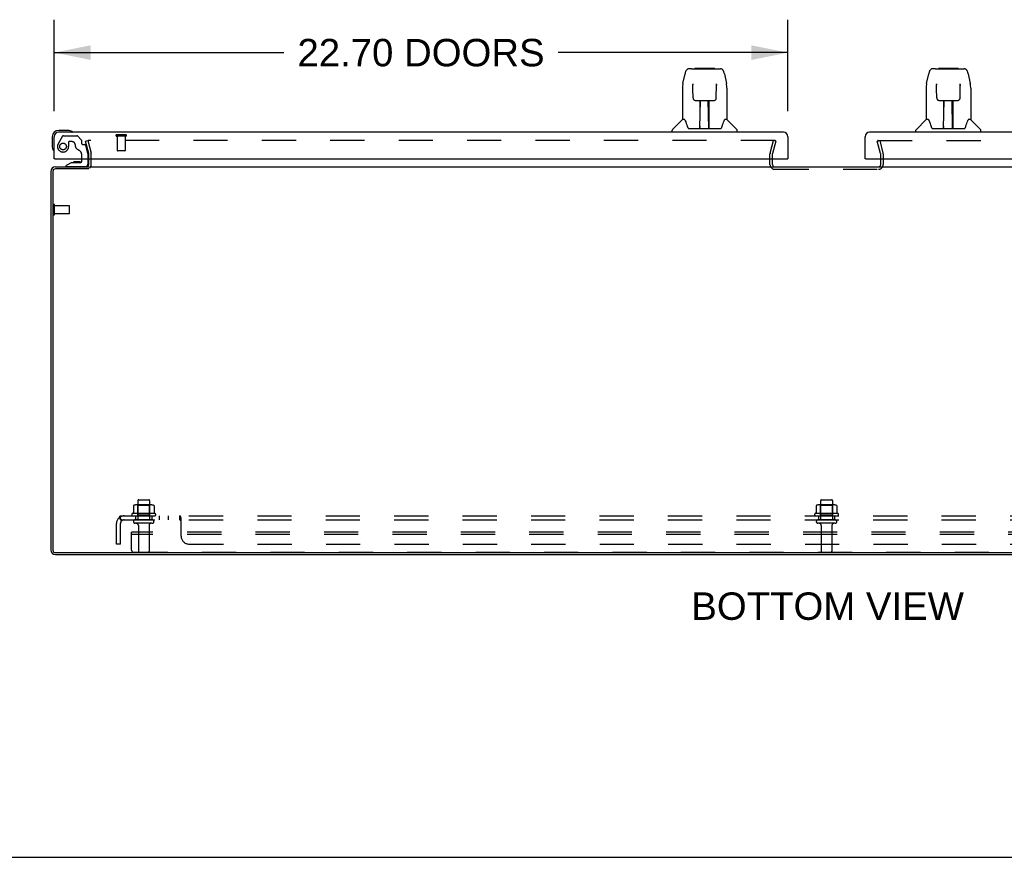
# Model space of a CAD drawing. Header units: inches. Extents: x 0 to 192, y 0 to 125.
# Tile 2 of 15: x 35 to 66, y 0 to 26. Entities that reach past the tile are written whole.
import ezdxf

# ---------------------------------------------------------------- set-up
doc = ezdxf.new("R2010")
doc.units = ezdxf.units.IN
doc.header["$LTSCALE"] = 10.584906
doc.header["$MEASUREMENT"] = 0
doc.linetypes.add('HIDDEN', pattern=[0.2, 0.1, -0.1])
doc.layers.get('0').update_dxf_attribs({"linetype": 'CONTINUOUS'})
for name, color, linetype in [('DEFAULT_2', 8, 'HIDDEN'), ('DIMENSIONS', 7, 'CONTINUOUS'), ('DOOR_ASSEMBLY_LEFT', 7, 'CONTINUOUS'), ('DOOR_ASSEMBLY_RIGHT', 7, 'CONTINUOUS'), ('SUBPANEL', 7, 'CONTINUOUS')]:
    doc.layers.add(name, color=color, linetype=linetype)
doc.styles.get("Standard").update_dxf_attribs({"font": 'arial.ttf'})
doc.dimstyles.new('DIMSTYLE_1', dxfattribs={"dimtxt": 0.849057, "dimasz": 1.132075, "dimexe": 0.09, "dimexo": 0.07, "dimgap": 0.0375, "dimtad": 0, "dimtih": 1, "dimtoh": 1, "dimzin": 4, "dimdsep": 46, "dimtxsty": 'Standard', "dimblk": '_FILLED', "dimblk1": '_FILLED', "dimblk2": '_FILLED', "dimcen": 0.09, "dimazin": 1, "dimtfac": 1, "dimtdec": 3, "dimtofl": 0, "dimtmove": 0, "dimatfit": 3, "dimldrblk": '_FILLED', "dimfxl": 0, "dimtolj": 1, "dimtzin": 4, "dimarcsym": 0})

# ---------------------------------------------------------------- blocks, each defined once
blk = doc.blocks.new('_FILLED')
at = {"color": 0, "linetype": 'ByBlock'}
blk.add_solid([(0, 0), (-1, 0.2), (-1, -0.2)], dxfattribs=at)
blk = doc.blocks.new('*D11')
at = {"layer": 'DIMENSIONS', "color": 2, "linetype": 'Continuous'}
for p, q in [((36.37, 23.091), (36.37, 25.919)), ((59.07, 23.091), (59.07, 25.919)), ((36.37, 24.9), (43.477, 24.9)), ((59.07, 24.9), (51.964, 24.9))]:
    blk.add_line(p, q, dxfattribs=at)
at = {"layer": 'DIMENSIONS', "color": 2, "linetype": 'Continuous', "xscale": 1.1320754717, "yscale": 1.1320754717, "zscale": 1.1320754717, "rotation": 180}
blk.add_blockref('_FILLED', (36.37, 24.9), dxfattribs=at)
at = {"layer": 'DIMENSIONS', "color": 2, "linetype": 'Continuous', "xscale": 1.1320754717, "yscale": 1.1320754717, "zscale": 1.1320754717}
blk.add_blockref('_FILLED', (59.07, 24.9), dxfattribs=at)
at = {"layer": 'DIMENSIONS', "color": 2, "linetype": 'Continuous', "insert": (47.72, 25.325), "char_height": 0.84906, "width": 7.63835, "attachment_point": 2, "line_spacing_factor": 0.9}
blk.add_mtext('22.70 DOORS', dxfattribs=at)

msp = doc.modelspace()

# ---------------------------------------------------------------- linework, layer by layer
at = {"color": 3, "linetype": 'Continuous'}
for p, q in [((36.411, 21.366), (37.441, 21.366)), ((37.441, 21.436), (37.441, 21.609)), ((37.468, 21.366), (83.064, 21.366)), ((37.516, 21.436), (37.516, 21.609)), ((58.591, 21.436), (58.591, 21.609)), ((61.941, 21.436), (61.941, 21.609)), ((36.266, 21.221), (36.266, 9.511)), ((36.329, 21.223), (36.329, 9.509)), ((37.438, 21.303), (36.409, 21.303)), ((36.409, 9.429), (84.123, 9.429)), ((36.411, 9.366), (84.121, 9.366))]:
    msp.add_line(p, q, dxfattribs=at)
at = {"color": 7, "linetype": 'Continuous'}
msp.add_line((0, 0), (192.453, 0), dxfattribs=at)
at = {"color": 3, "linetype": 'Continuous'}
for centre, radius, start, end in [((36.411, 21.221), 0.145, 90, 180), ((37.371, 21.436), 0.07, 273.8761, 360), ((58.661, 21.436), 0.07, 186.4688, 270), ((61.871, 21.436), 0.07, 270, 353.5312), ((36.409, 21.223), 0.08, 90, 180), ((36.411, 9.511), 0.145, 180, 270), ((36.409, 9.509), 0.08, 180, 270)]:
    msp.add_arc(centre, radius, start, end, dxfattribs=at)
at = {"color": 7, "linetype": 'Continuous'}
for centre, radius, start, end in [((37.371, 21.436), 0.145, 308.7549, 311.9992), ((37.371, 21.436), 0.145, 336.1154, 360), ((58.661, 21.436), 0.07, 180, 186.4688), ((61.871, 21.436), 0.07, 353.5312, 360)]:
    msp.add_arc(centre, radius, start, end, dxfattribs=at)
at = {"layer": 'DEFAULT_2', "color": 8, "linetype": 'HIDDEN'}
for p, q in [((37.336, 22.159), (37.409, 22.178)), ((37.439, 21.774), (37.336, 22.159)), ((37.409, 22.178), (37.512, 21.794)), ((58.672, 22.178), (37.432, 22.178)), ((58.52, 21.794), (58.623, 22.178)), ((58.695, 22.159), (58.592, 21.774)), ((58.695, 22.159), (58.623, 22.178)), ((61.836, 22.159), (61.909, 22.178)), ((61.939, 21.774), (61.836, 22.159)), ((61.859, 22.178), (83.1, 22.178)), ((61.909, 22.178), (62.012, 21.794)), ((37.441, 21.609), (37.441, 21.764)), ((37.516, 21.609), (37.516, 21.764)), ((58.516, 21.436), (58.516, 21.764)), ((58.591, 21.609), (58.591, 21.764)), ((61.941, 21.609), (61.941, 21.764)), ((62.016, 21.764), (62.016, 21.436)), ((58.661, 21.291), (61.871, 21.291)), ((36.341, 19.899), (36.341, 20.183)), ((36.384, 19.899), (36.384, 20.183)), ((36.384, 20.165), (36.831, 20.165)), ((36.841, 19.927), (36.841, 20.155)), ((36.384, 19.917), (36.831, 19.917)), ((38.958, 11.036), (38.958, 10.441)), ((38.988, 11.066), (39.294, 11.066)), ((39.324, 11.036), (39.324, 10.441)), ((60.083, 11.036), (60.083, 10.441)), ((60.113, 11.066), (60.419, 11.066)), ((60.449, 11.036), (60.449, 10.441)), ((38.822, 10.88), (38.822, 10.662)), ((39.396, 10.902), (38.885, 10.902)), ((38.957, 10.882), (38.937, 10.902)), ((38.957, 10.586), (38.957, 10.882)), ((39.324, 10.882), (38.957, 10.882)), ((39.324, 10.882), (39.344, 10.902)), ((39.324, 10.586), (39.324, 10.882)), ((39.46, 10.88), (39.46, 10.662)), ((59.947, 10.88), (59.947, 10.662)), ((60.521, 10.902), (60.01, 10.902)), ((60.082, 10.882), (60.062, 10.902)), ((60.449, 10.882), (60.082, 10.882)), ((60.082, 10.586), (60.082, 10.882)), ((60.449, 10.882), (60.469, 10.902)), ((60.449, 10.586), (60.449, 10.882)), ((60.585, 10.88), (60.585, 10.662)), ((39.497, 10.636), (38.785, 10.636)), ((38.807, 10.566), (39.475, 10.566)), ((39.405, 10.441), (38.876, 10.441)), ((38.957, 10.586), (38.937, 10.566)), ((39.324, 10.586), (38.957, 10.586)), ((39.324, 10.586), (39.344, 10.566)), ((60.622, 10.636), (59.91, 10.636)), ((59.932, 10.566), (60.6, 10.566)), ((60.53, 10.441), (60.001, 10.441)), ((60.082, 10.586), (60.062, 10.566)), ((60.449, 10.586), (60.082, 10.586)), ((60.449, 10.586), (60.469, 10.566)), ((38.766, 9.501), (38.766, 10.066)), ((81.766, 10.066), (38.766, 10.066)), ((39.405, 10.335), (38.876, 10.335)), ((38.975, 10.272), (38.975, 9.471)), ((39.307, 10.272), (39.307, 9.471)), ((60.53, 10.335), (60.001, 10.335)), ((60.1, 10.272), (60.1, 9.471)), ((60.432, 10.272), (60.432, 9.471)), ((81.766, 9.991), (38.766, 9.991)), ((38.826, 9.441), (81.706, 9.441))]:
    msp.add_line(p, q, dxfattribs=at)
for points in [[(37.432, 22.178), (37.43, 22.178), (37.429, 22.178), (37.427, 22.177), (37.425, 22.177), (37.424, 22.176), (37.423, 22.175), (37.421, 22.174), (37.42, 22.173), (37.419, 22.171), (37.418, 22.17), (37.418, 22.168), (37.417, 22.167), (37.417, 22.165), (37.417, 22.164)], [(37.417, 22.164), (37.417, 22.163), (37.417, 22.162), (37.417, 22.16)], [(58.685, 22.171), (58.684, 22.173), (58.683, 22.174), (58.682, 22.175), (58.68, 22.176), (58.679, 22.177), (58.677, 22.177), (58.676, 22.178), (58.674, 22.178), (58.672, 22.178)], [(58.685, 22.171), (58.686, 22.17), (58.686, 22.168), (58.687, 22.167), (58.687, 22.165), (58.687, 22.164)], [(58.687, 22.164), (58.687, 22.163), (58.687, 22.162), (58.687, 22.16)], [(61.859, 22.178), (61.858, 22.178), (61.856, 22.178), (61.854, 22.177), (61.853, 22.177), (61.851, 22.176), (61.85, 22.175), (61.849, 22.174), (61.848, 22.173), (61.847, 22.171), (61.846, 22.17), (61.845, 22.168), (61.845, 22.167), (61.844, 22.165), (61.844, 22.164)], [(61.844, 22.164), (61.844, 22.163), (61.845, 22.162), (61.845, 22.16)], [(38.822, 10.662), (38.822, 10.661), (38.822, 10.66), (38.821, 10.659), (38.821, 10.658), (38.821, 10.657), (38.82, 10.657), (38.82, 10.656), (38.82, 10.656), (38.819, 10.655), (38.819, 10.655), (38.819, 10.655), (38.818, 10.654), (38.818, 10.654), (38.818, 10.654), (38.817, 10.654), (38.817, 10.654), (38.817, 10.653), (38.817, 10.653)], [(38.828, 10.889), (38.826, 10.889), (38.825, 10.888), (38.824, 10.886), (38.823, 10.885), (38.822, 10.883), (38.822, 10.882), (38.822, 10.88)], [(39.454, 10.889), (39.455, 10.889), (39.457, 10.888), (39.458, 10.886), (39.459, 10.885), (39.459, 10.883), (39.46, 10.882), (39.46, 10.88)], [(39.465, 10.653), (39.465, 10.653), (39.464, 10.654), (39.464, 10.654), (39.464, 10.654), (39.464, 10.654), (39.463, 10.654), (39.463, 10.655), (39.463, 10.655), (39.462, 10.655), (39.462, 10.656), (39.462, 10.656), (39.461, 10.657), (39.461, 10.657), (39.461, 10.658), (39.46, 10.659), (39.46, 10.66), (39.46, 10.661), (39.46, 10.662)], [(59.947, 10.662), (59.947, 10.661), (59.947, 10.66), (59.946, 10.659), (59.946, 10.658), (59.946, 10.657), (59.945, 10.657), (59.945, 10.656), (59.945, 10.656), (59.944, 10.655), (59.944, 10.655), (59.944, 10.655), (59.943, 10.654), (59.943, 10.654), (59.943, 10.654), (59.942, 10.654), (59.942, 10.654), (59.942, 10.653), (59.942, 10.653)], [(59.953, 10.889), (59.951, 10.889), (59.95, 10.888), (59.949, 10.886), (59.948, 10.885), (59.947, 10.883), (59.947, 10.882), (59.947, 10.88)], [(60.579, 10.889), (60.58, 10.889), (60.582, 10.888), (60.583, 10.886), (60.584, 10.885), (60.584, 10.883), (60.585, 10.882), (60.585, 10.88)], [(60.59, 10.653), (60.59, 10.653), (60.589, 10.654), (60.589, 10.654), (60.589, 10.654), (60.589, 10.654), (60.588, 10.654), (60.588, 10.655), (60.588, 10.655), (60.587, 10.655), (60.587, 10.656), (60.587, 10.656), (60.586, 10.657), (60.586, 10.657), (60.586, 10.658), (60.585, 10.659), (60.585, 10.66), (60.585, 10.661), (60.585, 10.662)]]:
    msp.add_lwpolyline(points, dxfattribs=at)
for centre, radius, start, end in [((37.401, 21.764), 0.04, 0, 15), ((37.401, 21.764), 0.115, 0, 15), ((58.631, 21.764), 0.115, 165, 180), ((58.631, 21.764), 0.04, 165, 180), ((61.901, 21.764), 0.04, 0, 15), ((61.901, 21.764), 0.115, 0, 15), ((37.371, 21.436), 0.145, 311.9992, 336.1154), ((58.661, 21.436), 0.145, 180, 270), ((61.871, 21.436), 0.145, 270, 360), ((36.362, 20.183), 0.0215, 360, 180), ((36.831, 20.155), 0.01, 360, 90), ((36.362, 19.899), 0.0215, 180, 0), ((36.831, 19.927), 0.01, 270, 0), ((38.988, 11.036), 0.03, 90, 180), ((39.294, 11.036), 0.03, 0, 90), ((60.113, 11.036), 0.03, 90, 180), ((60.419, 11.036), 0.03, 0, 90), ((38.885, 10.76), 0.141, 90, 113.95), ((39.396, 10.76), 0.141, 66.05, 90), ((60.01, 10.76), 0.141, 90, 113.95), ((60.521, 10.76), 0.141, 66.05, 90), ((38.807, 10.604), 0.0384, 124.4497, 270), ((39.141, 10.035), 0.698, 117.6814, 120.6631), ((38.876, 10.388), 0.053, 90, 270), ((39.405, 10.388), 0.053, 270, 90), ((39.141, 10.035), 0.698, 59.3369, 62.3186), ((39.475, 10.604), 0.0384, 270, 55.5503), ((59.932, 10.604), 0.0384, 124.4497, 270), ((60.266, 10.035), 0.698, 117.6814, 120.6631), ((60.001, 10.388), 0.053, 90, 270), ((60.53, 10.388), 0.053, 270, 90), ((60.266, 10.035), 0.698, 59.3369, 62.3186), ((60.6, 10.604), 0.0384, 270, 55.5503), ((38.912, 10.272), 0.0625, 0, 90), ((39.369, 10.272), 0.0625, 90, 180), ((60.037, 10.272), 0.0625, 0, 90), ((60.494, 10.272), 0.0625, 90, 180), ((38.826, 9.501), 0.06, 180, 270), ((39.005, 9.471), 0.03, 180, 270), ((39.277, 9.471), 0.03, 270, 360), ((60.13, 9.471), 0.03, 180, 270), ((60.402, 9.471), 0.03, 270, 360)]:
    msp.add_arc(centre, radius, start, end, dxfattribs=at)
at = {"layer": 'DOOR_ASSEMBLY_LEFT', "color": 7, "linetype": 'Continuous'}
for p, q in [((56.091, 24.402), (56.01, 24.402)), ((56.092, 24.402), (56.98, 24.402)), ((56.097, 24.402), (56.096, 24.402)), ((56.202, 24.414), (56.789, 24.414)), ((55.821, 23.942), (55.887, 24.248)), ((57.104, 24.248), (57.169, 23.942)), ((55.806, 23.799), (55.806, 22.827)), ((56.129, 23.89), (56.109, 23.89)), ((56.128, 23.926), (56.128, 23.923)), ((56.128, 23.923), (56.128, 23.919)), ((56.128, 23.919), (56.128, 23.911)), ((56.128, 23.911), (56.129, 23.901)), ((56.131, 23.779), (56.129, 23.901)), ((56.136, 23.496), (56.131, 23.779)), ((56.855, 23.496), (56.862, 23.908)), ((56.862, 23.916), (56.862, 23.921)), ((56.862, 23.908), (56.862, 23.916)), ((56.881, 23.89), (56.862, 23.89)), ((57.175, 23.911), (57.169, 23.942)), ((57.184, 23.799), (57.184, 22.827)), ((56.208, 23.418), (56.215, 23.418)), ((56.216, 23.418), (56.336, 23.418)), ((56.346, 22.572), (56.361, 23.419)), ((56.354, 23.003), (56.354, 23.418)), ((56.36, 23.355), (56.354, 23.355)), ((56.357, 23.193), (56.354, 23.193)), ((56.357, 23.182), (56.354, 23.182)), ((56.372, 23.419), (56.618, 23.419)), ((56.621, 22.552), (56.606, 23.419)), ((56.607, 23.355), (56.637, 23.355)), ((56.61, 23.419), (56.61, 23.355)), ((56.637, 23.193), (56.61, 23.193)), ((56.637, 23.182), (56.61, 23.182)), ((56.637, 22.552), (56.637, 23.418)), ((56.654, 23.418), (56.774, 23.418)), ((56.614, 22.953), (56.637, 22.953)), ((56.637, 22.949), (56.614, 22.949)), ((55.801, 22.822), (55.503, 22.524)), ((55.879, 22.827), (55.806, 22.827)), ((55.876, 22.827), (55.882, 22.818)), ((55.942, 22.663), (55.957, 22.615)), ((55.957, 22.615), (55.959, 22.607)), ((55.974, 22.575), (55.98, 22.568)), ((56.01, 22.552), (56.981, 22.552)), ((56.347, 22.624), (56.347, 22.598)), ((56.354, 22.552), (56.354, 22.556)), ((56.621, 22.598), (56.62, 22.624)), ((57.031, 22.607), (57.034, 22.615)), ((57.109, 22.817), (57.114, 22.826)), ((57.184, 22.827), (57.111, 22.827)), ((57.19, 22.822), (57.488, 22.524)), ((36.31, 22.294), (36.31, 22.004)), ((36.8, 22.494), (36.51, 22.494)), ((36.838, 22.491), (36.8, 22.494)), ((36.935, 22.447), (36.935, 22.447)), ((55.491, 22.434), (55.491, 22.496)), ((57.499, 22.434), (57.499, 22.496)), ((36.31, 22.004), (36.313, 21.966)), ((36.355, 21.875), (36.356, 21.872)), ((36.356, 21.872), (36.357, 21.87)), ((36.39, 21.609), (36.37, 21.609)), ((36.92, 21.504), (36.744, 21.405)), ((36.744, 21.366), (36.744, 21.405)), ((36.92, 21.504), (37.197, 21.504)), ((37.008, 21.52), (37.008, 21.52)), ((37.149, 21.52), (37.008, 21.52)), ((37.149, 21.52), (37.15, 21.52)), ((37.149, 21.52), (37.149, 21.52)), ((37.228, 21.535), (37.228, 21.609)), ((37.413, 21.609), (37.413, 21.445)), ((59.05, 21.609), (59.07, 21.609))]:
    msp.add_line(p, q, dxfattribs=at)
at = {"layer": 'DOOR_ASSEMBLY_LEFT', "color": 3, "linetype": 'Continuous'}
for p, q in [((36.37, 21.609), (36.37, 22.299)), ((58.935, 22.434), (36.505, 22.434)), ((59.07, 22.299), (59.07, 21.609)), ((36.39, 21.609), (59.05, 21.609))]:
    msp.add_line(p, q, dxfattribs=at)
at = {"layer": 'DOOR_ASSEMBLY_LEFT', "color": 8, "linetype": 'HIDDEN'}
for p, q in [((36.631, 22.315), (36.496, 22.082)), ((36.657, 22.33), (37.069, 22.33)), ((37.205, 22.206), (37.09, 22.321)), ((38.587, 22.359), (38.303, 22.359)), ((38.587, 22.316), (38.303, 22.316)), ((38.321, 22.316), (38.321, 21.869)), ((38.569, 22.316), (38.569, 21.869)), ((36.817, 22.129), (36.817, 21.996)), ((36.927, 22.145), (36.833, 22.145)), ((37.211, 22.192), (37.211, 22.114)), ((37.27, 22.055), (37.315, 22.055)), ((37.413, 21.776), (37.345, 22.032)), ((37.228, 21.609), (37.228, 21.719)), ((37.413, 21.776), (37.413, 21.609)), ((38.559, 21.859), (38.331, 21.859)), ((37.334, 21.366), (36.744, 21.366))]:
    msp.add_line(p, q, dxfattribs=at)
at = {"layer": 'DOOR_ASSEMBLY_LEFT', "color": 7, "linetype": 'Continuous'}
for points in [[(56.01, 24.402), (56.007, 24.402), (55.991, 24.4), (55.976, 24.395), (55.963, 24.389), (55.95, 24.38), (55.939, 24.37), (55.93, 24.359), (55.922, 24.347), (55.914, 24.333), (55.907, 24.318), (55.901, 24.302), (55.895, 24.283), (55.89, 24.262), (55.887, 24.248)], [(57.081, 24.325), (57.074, 24.337), (57.068, 24.349), (57.06, 24.359), (57.052, 24.369), (57.043, 24.378), (57.032, 24.386), (57.021, 24.393), (57.008, 24.398), (56.995, 24.401), (56.98, 24.402)], [(57.104, 24.248), (57.101, 24.26), (57.097, 24.279), (57.091, 24.296), (57.086, 24.311), (57.081, 24.325)], [(55.821, 23.942), (55.815, 23.91), (55.81, 23.868), (55.807, 23.826), (55.806, 23.799)], [(56.128, 23.931), (56.128, 23.931), (56.128, 23.931), (56.128, 23.931), (56.128, 23.93), (56.128, 23.929), (56.128, 23.928), (56.128, 23.926)], [(56.862, 23.921), (56.863, 23.925), (56.863, 23.926), (56.863, 23.928), (56.863, 23.929), (56.863, 23.93), (56.863, 23.931), (56.863, 23.931)], [(57.184, 23.799), (57.184, 23.826), (57.181, 23.869), (57.175, 23.911)], [(56.136, 23.496), (56.137, 23.484), (56.14, 23.471), (56.146, 23.459), (56.153, 23.448), (56.162, 23.438), (56.172, 23.43), (56.184, 23.424), (56.196, 23.42), (56.208, 23.418)], [(56.776, 23.418), (56.784, 23.418), (56.797, 23.421), (56.808, 23.425), (56.82, 23.431), (56.83, 23.439), (56.839, 23.449), (56.846, 23.46), (56.851, 23.472), (56.854, 23.485), (56.855, 23.496)], [(56.336, 23.418), (56.339, 23.418), (56.348, 23.418), (56.357, 23.419)], [(56.357, 23.419), (56.366, 23.419), (56.372, 23.419)], [(56.618, 23.419), (56.627, 23.419), (56.635, 23.418)], [(56.635, 23.418), (56.644, 23.418), (56.652, 23.418), (56.654, 23.418)], [(55.882, 22.818), (55.895, 22.79), (55.91, 22.754), (55.926, 22.712), (55.942, 22.663)], [(55.959, 22.607), (55.964, 22.595), (55.969, 22.584), (55.974, 22.575)], [(55.98, 22.568), (55.985, 22.562), (55.992, 22.557), (56, 22.553), (56.007, 22.552), (56.009, 22.552)], [(56.981, 22.552), (56.983, 22.552), (56.99, 22.553), (56.998, 22.556), (57.005, 22.561)], [(57.005, 22.561), (57.011, 22.567), (57.016, 22.575)], [(57.016, 22.575), (57.021, 22.583), (57.026, 22.594), (57.031, 22.607)], [(57.034, 22.615), (57.048, 22.661), (57.064, 22.709), (57.08, 22.752), (57.095, 22.788), (57.109, 22.817)], [(36.935, 22.447), (36.934, 22.447), (36.932, 22.448), (36.929, 22.449)], [(36.357, 21.87), (36.357, 21.869), (36.357, 21.869)]]:
    msp.add_lwpolyline(points, dxfattribs=at)
at = {"layer": 'DOOR_ASSEMBLY_LEFT', "color": 8, "linetype": 'HIDDEN'}
msp.add_circle((36.645, 21.996), 0.103, dxfattribs=at)
at = {"layer": 'DOOR_ASSEMBLY_LEFT', "color": 7, "linetype": 'Continuous'}
for centre, radius, start, end in [((56.202, 24.394), 0.0197, 90, 156.393), ((56.789, 24.394), 0.0197, 23.607, 90), ((55.815, 22.808), 0.0197, 97.5, 135), ((56.366, 22.571), 0.0197, 179, 270), ((56.366, 22.571), 0.0197, 260.739, 269.9232), ((56.601, 22.571), 0.0197, 270, 1), ((56.601, 22.571), 0.0197, 270.0771, 272.6469), ((57.176, 22.808), 0.0197, 45, 82.5), ((36.51, 22.294), 0.2, 90, 180), ((36.8, 22.244), 0.25, 59.1101, 90), ((36.92, 22.449), 0.015, 270, 353.6204), ((36.92, 22.445), 0.015, 6.3796, 59.1101), ((55.531, 22.496), 0.0394, 135, 180), ((57.46, 22.496), 0.0394, 0, 45), ((36.56, 22.004), 0.25, 180, 210.8899), ((36.359, 21.884), 0.015, 210.8899, 263.6204), ((36.355, 21.884), 0.015, 276.3796, 360), ((37.009, 21.43), 0.09, 90.672, 124.6434), ((37.149, 21.43), 0.09, 55.8656, 89.328), ((37.197, 21.535), 0.031, 270, 360), ((37.334, 21.445), 0.079, 270, 360)]:
    msp.add_arc(centre, radius, start, end, dxfattribs=at)
at = {"layer": 'DOOR_ASSEMBLY_LEFT', "color": 3, "linetype": 'Continuous'}
for centre, start, end in [((36.505, 22.299), 90, 180), ((58.935, 22.299), 0, 90)]:
    msp.add_arc(centre, 0.135, start, end, dxfattribs=at)
at = {"layer": 'DOOR_ASSEMBLY_LEFT', "color": 8, "linetype": 'HIDDEN'}
for centre, radius, start, end in [((36.657, 22.3), 0.03, 90, 150), ((37.069, 22.3), 0.03, 45, 90), ((38.303, 22.337), 0.0215, 90, 270), ((38.587, 22.337), 0.0215, 270, 90), ((36.645, 21.996), 0.172, 150, 360), ((36.833, 22.129), 0.016, 90, 180), ((36.927, 22.055), 0.09, 0, 90), ((37.202, 22.055), 0.185, 180, 244.2582), ((37.191, 22.192), 0.02, 0, 45), ((37.27, 22.114), 0.059, 180, 270), ((37.315, 22.024), 0.031, 15, 90), ((37.04, 21.719), 0.188, 0, 64.2582), ((38.331, 21.869), 0.01, 180, 270), ((38.559, 21.869), 0.01, 270, 360)]:
    msp.add_arc(centre, radius, start, end, dxfattribs=at)
at = {"layer": 'DOOR_ASSEMBLY_LEFT', "color": 7, "linetype": 'Continuous'}
for centre, major_axis, start_param, end_param in [((56.346, 22.591), (0, 0.0394), -2.940151, -2.835726), ((56.621, 22.591), (0.0394, 0), -1.875951, -1.570796)]:
    msp.add_ellipse(centre, major_axis=major_axis, ratio=1, start_param=start_param, end_param=end_param, dxfattribs=at)
at = {"layer": 'DOOR_ASSEMBLY_RIGHT', "color": 7, "linetype": 'Continuous'}
for p, q in [((63.632, 24.402), (63.551, 24.402)), ((63.633, 24.402), (64.521, 24.402)), ((63.638, 24.402), (63.637, 24.402)), ((63.743, 24.414), (64.33, 24.414)), ((63.362, 23.942), (63.428, 24.248)), ((64.645, 24.248), (64.71, 23.942)), ((63.347, 23.799), (63.347, 22.827)), ((63.67, 23.89), (63.65, 23.89)), ((63.669, 23.926), (63.669, 23.923)), ((63.669, 23.923), (63.669, 23.919)), ((63.669, 23.919), (63.669, 23.911)), ((63.669, 23.911), (63.67, 23.901)), ((63.672, 23.779), (63.67, 23.901)), ((63.677, 23.496), (63.672, 23.779)), ((64.396, 23.496), (64.403, 23.908)), ((64.403, 23.916), (64.403, 23.921)), ((64.403, 23.908), (64.403, 23.916)), ((64.422, 23.89), (64.403, 23.89)), ((64.716, 23.911), (64.71, 23.942)), ((64.725, 23.799), (64.725, 22.827)), ((63.749, 23.418), (63.756, 23.418)), ((63.757, 23.418), (63.877, 23.418)), ((63.887, 22.572), (63.902, 23.419)), ((63.895, 23.003), (63.895, 23.418)), ((63.901, 23.355), (63.895, 23.355)), ((63.898, 23.193), (63.895, 23.193)), ((63.898, 23.182), (63.895, 23.182)), ((63.913, 23.419), (64.159, 23.419)), ((64.162, 22.552), (64.147, 23.419)), ((64.148, 23.355), (64.178, 23.355)), ((64.151, 23.419), (64.151, 23.355)), ((64.178, 23.193), (64.151, 23.193)), ((64.178, 23.182), (64.151, 23.182)), ((64.178, 22.552), (64.178, 23.418)), ((64.195, 23.418), (64.315, 23.418)), ((64.155, 22.953), (64.178, 22.953)), ((64.178, 22.949), (64.155, 22.949)), ((63.342, 22.822), (63.044, 22.524)), ((63.42, 22.827), (63.347, 22.827)), ((63.417, 22.827), (63.423, 22.818)), ((63.483, 22.663), (63.498, 22.615)), ((63.498, 22.615), (63.5, 22.607)), ((63.515, 22.575), (63.521, 22.568)), ((63.551, 22.552), (64.522, 22.552)), ((63.888, 22.624), (63.888, 22.598)), ((63.895, 22.552), (63.895, 22.556)), ((64.162, 22.598), (64.161, 22.624)), ((64.572, 22.607), (64.575, 22.615)), ((64.65, 22.817), (64.655, 22.826)), ((64.725, 22.827), (64.652, 22.827)), ((64.731, 22.822), (65.029, 22.524)), ((63.032, 22.434), (63.032, 22.496)), ((65.04, 22.434), (65.04, 22.496)), ((61.481, 21.609), (61.461, 21.609))]:
    msp.add_line(p, q, dxfattribs=at)
at = {"layer": 'DOOR_ASSEMBLY_RIGHT', "color": 3, "linetype": 'Continuous'}
for p, q in [((61.461, 21.609), (61.461, 22.299)), ((84.026, 22.434), (61.596, 22.434)), ((61.481, 21.609), (84.141, 21.609))]:
    msp.add_line(p, q, dxfattribs=at)
at = {"layer": 'DOOR_ASSEMBLY_RIGHT', "color": 7, "linetype": 'Continuous'}
for points in [[(63.551, 24.402), (63.548, 24.402), (63.532, 24.4), (63.517, 24.395), (63.504, 24.389), (63.491, 24.38), (63.48, 24.37), (63.471, 24.359), (63.463, 24.347), (63.455, 24.333), (63.448, 24.318), (63.442, 24.302), (63.436, 24.283), (63.431, 24.262), (63.428, 24.248)], [(64.622, 24.325), (64.615, 24.337), (64.609, 24.349), (64.601, 24.359), (64.593, 24.369), (64.584, 24.378), (64.573, 24.386), (64.562, 24.393), (64.549, 24.398), (64.536, 24.401), (64.521, 24.402)], [(64.645, 24.248), (64.642, 24.26), (64.638, 24.279), (64.632, 24.296), (64.627, 24.311), (64.622, 24.325)], [(63.362, 23.942), (63.356, 23.91), (63.351, 23.868), (63.348, 23.826), (63.347, 23.799)], [(63.669, 23.931), (63.669, 23.931), (63.669, 23.931), (63.669, 23.931), (63.669, 23.93), (63.669, 23.929), (63.669, 23.928), (63.669, 23.926)], [(64.403, 23.921), (64.404, 23.925), (64.404, 23.926), (64.404, 23.928), (64.404, 23.929), (64.404, 23.93), (64.404, 23.931), (64.404, 23.931)], [(64.725, 23.799), (64.725, 23.826), (64.722, 23.869), (64.716, 23.911)], [(63.677, 23.496), (63.678, 23.484), (63.681, 23.471), (63.687, 23.459), (63.694, 23.448), (63.703, 23.438), (63.713, 23.43), (63.725, 23.424), (63.737, 23.42), (63.749, 23.418)], [(64.317, 23.418), (64.325, 23.418), (64.338, 23.421), (64.349, 23.425), (64.361, 23.431), (64.371, 23.439), (64.38, 23.449), (64.387, 23.46), (64.392, 23.472), (64.395, 23.485), (64.396, 23.496)], [(63.877, 23.418), (63.88, 23.418), (63.889, 23.418), (63.898, 23.419)], [(63.898, 23.419), (63.907, 23.419), (63.913, 23.419)], [(64.159, 23.419), (64.168, 23.419), (64.176, 23.418)], [(64.176, 23.418), (64.185, 23.418), (64.193, 23.418), (64.195, 23.418)], [(63.423, 22.818), (63.436, 22.79), (63.451, 22.754), (63.467, 22.712), (63.483, 22.663)], [(63.5, 22.607), (63.505, 22.595), (63.51, 22.584), (63.515, 22.575)], [(63.521, 22.568), (63.526, 22.562), (63.533, 22.557), (63.541, 22.553), (63.548, 22.552), (63.55, 22.552)], [(64.522, 22.552), (64.524, 22.552), (64.531, 22.553), (64.539, 22.556), (64.546, 22.561)], [(64.546, 22.561), (64.552, 22.567), (64.557, 22.575)], [(64.557, 22.575), (64.562, 22.583), (64.567, 22.594), (64.572, 22.607)], [(64.575, 22.615), (64.589, 22.661), (64.605, 22.709), (64.621, 22.752), (64.636, 22.788), (64.65, 22.817)]]:
    msp.add_lwpolyline(points, dxfattribs=at)
for centre, radius, start, end in [((63.743, 24.394), 0.0197, 90, 156.393), ((64.33, 24.394), 0.0197, 23.607, 90), ((63.356, 22.808), 0.0197, 97.5, 135), ((63.907, 22.571), 0.0197, 179, 270), ((63.907, 22.571), 0.0197, 260.739, 269.9232), ((64.142, 22.571), 0.0197, 270, 1), ((64.142, 22.571), 0.0197, 270.0771, 272.6469), ((64.717, 22.808), 0.0197, 45, 82.5), ((63.072, 22.496), 0.0394, 135, 180), ((65.001, 22.496), 0.0394, 0, 45)]:
    msp.add_arc(centre, radius, start, end, dxfattribs=at)
at = {"layer": 'DOOR_ASSEMBLY_RIGHT', "color": 3, "linetype": 'Continuous'}
msp.add_arc((61.596, 22.299), 0.135, 90, 180, dxfattribs=at)
at = {"layer": 'DOOR_ASSEMBLY_RIGHT', "color": 7, "linetype": 'Continuous'}
for centre, start_param, end_param in [((63.887, 22.591), -2.940151, -2.835726), ((64.162, 22.591), -3.446747, -3.141593)]:
    msp.add_ellipse(centre, major_axis=(0, 0.0394), ratio=1, start_param=start_param, end_param=end_param, dxfattribs=at)
at = {"layer": 'SUBPANEL', "color": 8, "linetype": 'HIDDEN'}
for p, q in [((38.384, 10.512), (38.463, 10.415)), ((38.422, 10.441), (38.422, 10.566)), ((38.422, 10.566), (82.11, 10.566)), ((38.422, 10.497), (38.422, 10.497)), ((38.422, 10.441), (82.11, 10.441)), ((38.891, 10.566), (38.891, 10.441)), ((39.391, 10.566), (39.391, 10.441)), ((39.619, 10.566), (39.619, 10.441)), ((39.9, 10.566), (39.9, 10.441)), ((40.262, 10.441), (40.262, 10.566)), ((40.263, 10.566), (40.262, 10.566)), ((40.289, 10.415), (40.288, 10.416)), ((40.297, 10.415), (40.295, 10.415)), ((40.297, 9.941), (40.297, 10.512)), ((60.016, 10.566), (60.016, 10.441)), ((60.516, 10.566), (60.516, 10.441)), ((38.297, 9.691), (38.297, 10.329)), ((38.422, 9.691), (38.422, 10.329)), ((38.422, 9.691), (38.297, 9.691)), ((40.547, 9.691), (79.985, 9.691))]:
    msp.add_line(p, q, dxfattribs=at)
for points in [[(38.384, 10.512), (38.386, 10.514), (38.388, 10.516), (38.39, 10.519), (38.392, 10.522), (38.394, 10.525), (38.395, 10.529), (38.397, 10.532), (38.399, 10.536)], [(38.399, 10.536), (38.402, 10.543), (38.403, 10.546), (38.405, 10.55), (38.406, 10.553), (38.408, 10.555), (38.41, 10.558), (38.412, 10.56), (38.414, 10.562), (38.415, 10.564), (38.417, 10.565), (38.419, 10.565), (38.421, 10.566), (38.422, 10.566)], [(38.422, 10.5), (38.422, 10.5), (38.422, 10.5), (38.422, 10.5), (38.422, 10.5), (38.422, 10.5), (38.422, 10.5), (38.422, 10.499), (38.422, 10.499), (38.422, 10.498), (38.422, 10.498), (38.422, 10.497)], [(38.445, 10.437), (38.445, 10.437), (38.445, 10.437), (38.445, 10.437), (38.445, 10.437), (38.444, 10.438), (38.444, 10.438), (38.444, 10.439), (38.443, 10.439), (38.443, 10.44), (38.443, 10.44), (38.443, 10.441), (38.442, 10.441), (38.442, 10.442), (38.441, 10.443), (38.441, 10.443), (38.441, 10.444), (38.44, 10.445), (38.44, 10.446), (38.44, 10.446), (38.439, 10.447), (38.439, 10.448), (38.438, 10.449), (38.438, 10.449), (38.438, 10.45), (38.437, 10.451), (38.437, 10.452), (38.437, 10.453), (38.436, 10.454), (38.436, 10.454), (38.435, 10.455), (38.435, 10.456), (38.435, 10.457), (38.434, 10.458), (38.434, 10.459), (38.433, 10.46), (38.433, 10.461), (38.432, 10.462), (38.432, 10.463), (38.432, 10.464), (38.431, 10.465), (38.431, 10.467), (38.43, 10.468), (38.43, 10.469), (38.43, 10.47), (38.429, 10.471), (38.429, 10.472), (38.428, 10.473), (38.428, 10.474), (38.428, 10.475), (38.427, 10.477), (38.427, 10.478), (38.427, 10.479), (38.426, 10.48), (38.426, 10.481), (38.426, 10.482), (38.426, 10.483), (38.425, 10.484), (38.425, 10.485), (38.425, 10.486), (38.425, 10.486), (38.424, 10.487), (38.424, 10.488), (38.424, 10.489), (38.424, 10.49), (38.424, 10.491), (38.423, 10.492), (38.423, 10.493), (38.423, 10.493), (38.423, 10.494), (38.423, 10.495), (38.423, 10.496), (38.422, 10.497), (38.422, 10.497), (38.422, 10.498), (38.422, 10.499), (38.422, 10.499), (38.422, 10.5), (38.422, 10.5), (38.422, 10.5)], [(38.449, 10.423), (38.446, 10.426), (38.444, 10.428), (38.442, 10.43), (38.44, 10.431), (38.438, 10.433), (38.435, 10.435), (38.433, 10.436), (38.431, 10.438), (38.429, 10.439), (38.427, 10.44), (38.425, 10.44), (38.424, 10.441), (38.422, 10.441)], [(38.442, 10.44), (38.443, 10.44), (38.443, 10.439), (38.443, 10.439), (38.444, 10.439), (38.444, 10.438), (38.444, 10.438), (38.444, 10.438), (38.445, 10.437), (38.445, 10.437), (38.445, 10.437), (38.445, 10.437), (38.445, 10.437)], [(38.463, 10.415), (38.462, 10.415), (38.462, 10.415), (38.461, 10.415), (38.46, 10.415), (38.459, 10.415), (38.458, 10.416), (38.457, 10.416), (38.456, 10.417), (38.454, 10.418), (38.453, 10.42), (38.451, 10.421), (38.449, 10.423)], [(40.277, 10.553), (40.275, 10.555), (40.274, 10.558), (40.272, 10.56), (40.27, 10.562), (40.268, 10.564), (40.266, 10.565), (40.265, 10.565), (40.263, 10.566), (40.262, 10.566)], [(40.272, 10.433), (40.271, 10.435), (40.27, 10.436), (40.268, 10.438), (40.267, 10.439), (40.266, 10.44), (40.264, 10.44), (40.263, 10.441), (40.262, 10.441)], [(40.264, 10.44), (40.263, 10.441), (40.262, 10.441)], [(40.284, 10.418), (40.282, 10.42), (40.281, 10.421), (40.28, 10.423), (40.279, 10.424), (40.277, 10.426), (40.276, 10.428), (40.275, 10.43), (40.274, 10.431), (40.272, 10.433), (40.271, 10.435), (40.27, 10.436), (40.268, 10.438), (40.267, 10.439)], [(40.28, 10.546), (40.279, 10.55), (40.277, 10.553), (40.275, 10.555), (40.274, 10.558), (40.272, 10.56), (40.27, 10.562)], [(40.297, 10.415), (40.295, 10.415), (40.294, 10.415), (40.292, 10.415), (40.291, 10.415), (40.289, 10.415), (40.288, 10.416), (40.287, 10.416), (40.285, 10.417), (40.284, 10.418), (40.282, 10.42), (40.281, 10.421), (40.28, 10.423), (40.279, 10.424)], [(40.283, 10.539), (40.282, 10.543), (40.28, 10.546)], [(40.296, 10.514), (40.294, 10.516), (40.292, 10.519), (40.291, 10.522), (40.289, 10.525), (40.288, 10.529), (40.286, 10.532), (40.283, 10.539)], [(40.294, 10.415), (40.292, 10.415), (40.291, 10.415)], [(40.297, 10.512), (40.296, 10.514), (40.294, 10.516), (40.292, 10.519)]]:
    msp.add_lwpolyline(points, dxfattribs=at)
for centre, radius, start, end in [((38.534, 10.329), 0.237, 90, 180), ((38.534, 10.329), 0.112, 90, 180), ((40.547, 9.941), 0.25, 180, 270)]:
    msp.add_arc(centre, radius, start, end, dxfattribs=at)

# ---------------------------------------------------------------- texts
at = {"layer": 'DIMENSIONS', "color": 2, "linetype": 'Continuous', "insert": (60.298, 8.197), "char_height": 0.84906, "width": 8.41481, "attachment_point": 2, "line_spacing_factor": 0.9}
msp.add_mtext('BOTTOM VIEW', dxfattribs=at)

# ---------------------------------------------------------------- dimensions: what is measured, and where the dimension line sits
at = {"layer": 'DIMENSIONS', "color": 2, "linetype": 'Continuous'}
dim = msp.add_linear_dim(base=(36.37, 24.9), p1=(59.07, 23.021), p2=(36.37, 23.021), angle=180, text='<> DOORS', dimstyle='DIMSTYLE_1', dxfattribs=at)
dim.commit()
dim.dimension.update_dxf_attribs({"geometry": '*D11', "text_midpoint": (47.72, 24.9), "dimtype": 160})

doc.saveas('drawing.dxf')
